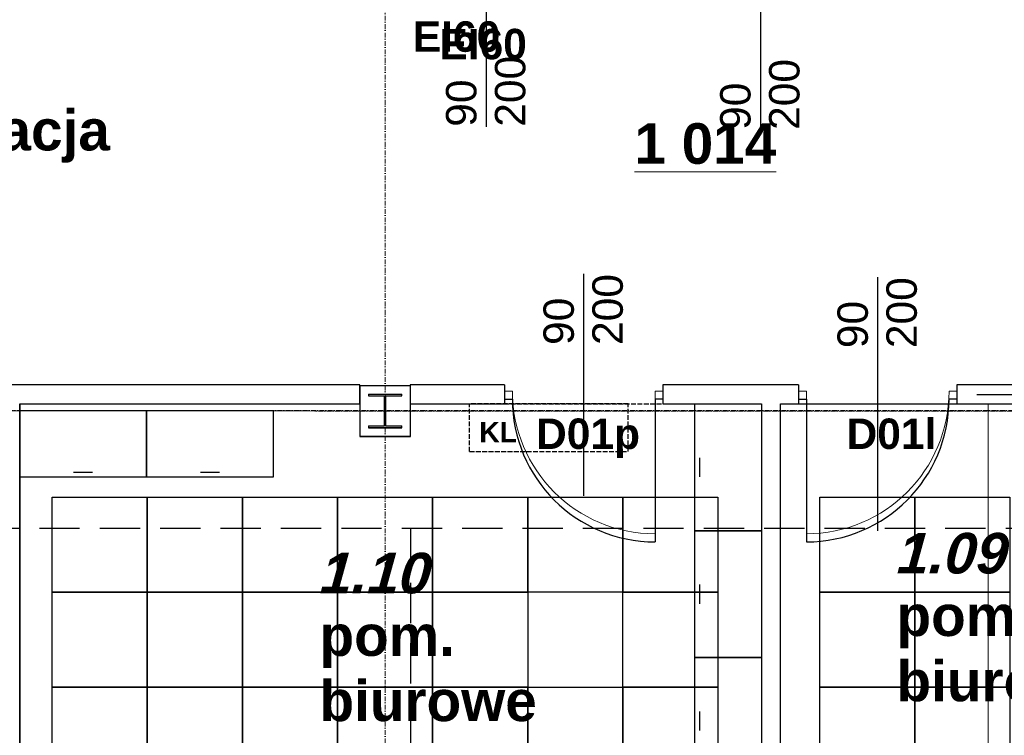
# Model space of a CAD drawing. Header units: millimetres. Extents: x -8642 to 28269, y -6609 to 3701.
# Tile 68 of 256: x 1537 to 2158, y -4868 to -4417. Entities that reach past the tile are written whole.
import ezdxf
from ezdxf.enums import TextEntityAlignment as Align

# ---------------------------------------------------------------- set-up
doc = ezdxf.new("R2010")
doc.units = ezdxf.units.MM
doc.header["$LTSCALE"] = 1000
doc.header["$MEASUREMENT"] = 0
for name, pattern in [('ArchiTECH.PC 1. Line Type', [0.004, 0.003, -0.001]), ('ArchiTECH.PC 5. Line Type', [0.0053, 0.003, -0.001, 0.0003, -0.001]), ('ArchiTECH.PC Solid Line Type', [0]), ('DASHED', [19.05, 12.7, -6.35]), ('rzut 1 pietra$0$ArchiTECH.PC 1. Line Type', [0.004, 0.003, -0.001]), ('rzut 1 pietra$0$ArchiTECH.PC 5. Line Type', [0.0053, 0.003, -0.001, 0.0003, -0.001]), ('rzut 1 pietra$0$ArchiTECH.PC Solid Line Type', [0])]:
    doc.linetypes.add(name, pattern=pattern)
doc.layers.add('IS_ARCH', color=254, linetype='Continuous', lineweight=18)
for name, color, linetype in [('IS_WK_KAN_SKROPLINY', 254, 'DASHED'), ('Kalka1', 254, 'Continuous'), ('Kalka14', 254, 'Continuous'), ('Kalka2', 254, 'Continuous'), ('Kalka4', 254, 'Continuous'), ('Kalka5', 254, 'Continuous'), ('Kalka79', 254, 'Continuous'), ('Kalka97', 254, 'Continuous'), ('Nowe posadzki', 254, 'Continuous'), ('Stolarka', 254, 'Continuous'), ('wymiary', 7, 'Continuous')]:
    doc.layers.add(name, color=color, linetype=linetype)
doc.styles.add('ArchiTECHStyle1', font='arial.ttf', dxfattribs={"height": 0.0032})
doc.styles.add('ArchiTECHStyle2', font='arialbd.ttf', dxfattribs={"height": 0.0032})
doc.styles.add('ArchiTECHStyle3', font='arialbd.ttf', dxfattribs={"height": 0.192})
doc.styles.add('ArchiTECHStyle4', font='arialbi.ttf', dxfattribs={"oblique": 5, "height": 0.00256})
doc.styles.add('rzut 1 pietra$0$ArchiTECHStyle3', font='arialbd.ttf', dxfattribs={"height": 0.192})

msp = doc.modelspace()

# ---------------------------------------------------------------- linework, layer by layer
at = {"layer": 'IS_ARCH', "linetype": 'rzut 1 pietra$0$ArchiTECH.PC 5. Line Type'}
for p, q in [((1767.47, -3083.9), (1767.16, -6166.81)), ((-3569.55, -4662.89), (2842.26, -4663.53))]:
    msp.add_line(p, q, dxfattribs=at)
at = {"layer": 'IS_ARCH', "linetype": 'rzut 1 pietra$0$ArchiTECH.PC Solid Line Type'}
for p, q in [((1751.31, -4646.88), (1422.93, -4646.88)), ((1783.24, -4647.35), (1751.24, -4647.35)), ((1751.24, -4647.35), (1751.24, -4679.35)), ((1751.31, -4658.88), (1751.31, -4646.88)), ((1842.54, -4646.88), (1783.18, -4646.88)), ((1783.18, -4646.88), (1783.18, -4658.88)), ((1783.24, -4679.35), (1783.24, -4647.35)), ((1783.24, -4647.35), (1783.24, -4647.35)), ((1842.54, -4646.88), (1842.54, -4650.88)), ((1842.54, -4650.88), (1842.54, -4658.88)), ((1842.54, -4650.88), (1847.54, -4650.88)), ((1937.54, -4650.88), (1937.54, -4740.88)), ((1942.54, -4650.88), (1937.54, -4650.88)), ((2028.02, -4646.88), (1942.54, -4646.88)), ((1942.54, -4646.88), (1942.54, -4650.88)), ((1942.54, -4650.88), (1942.54, -4658.88)), ((2028.02, -4646.88), (2028.02, -4650.88)), ((2028.02, -4650.88), (2028.02, -4658.88)), ((2028.02, -4650.88), (2033.02, -4650.88)), ((2033.02, -4650.88), (2033.02, -4740.88)), ((2128.02, -4650.88), (2123.02, -4650.88)), ((2204.11, -4646.88), (2128.02, -4646.88)), ((2128.02, -4646.88), (2128.02, -4650.88)), ((2128.02, -4650.88), (2128.02, -4658.88)), ((1756.74, -4652.85), (1777.74, -4652.85)), ((1756.74, -4653.85), (1756.74, -4652.85)), ((1756.74, -4652.85), (1756.74, -4652.85)), ((1756.74, -4652.85), (1777.74, -4652.85)), ((1756.74, -4653.85), (1756.74, -4652.85)), ((1766.74, -4653.85), (1756.74, -4653.85)), ((1766.74, -4653.85), (1756.74, -4653.85)), ((1766.74, -4672.85), (1766.74, -4653.85)), ((1766.74, -4672.85), (1766.74, -4653.85)), ((1777.74, -4653.85), (1767.74, -4653.85)), ((1767.74, -4653.85), (1767.74, -4672.85)), ((1777.74, -4653.85), (1767.74, -4653.85)), ((1767.74, -4653.85), (1767.74, -4672.85)), ((1777.74, -4652.85), (1777.74, -4653.85)), ((1777.74, -4652.85), (1777.74, -4653.85)), ((1536.75, -4658.88), (1751.31, -4658.88)), ((1783.18, -4658.88), (1842.54, -4658.88)), ((1942.54, -4658.88), (2004.67, -4658.88)), ((2004.67, -4658.88), (2004.67, -5322.58)), ((2016.67, -5322.58), (2016.67, -4658.88)), ((2016.67, -4658.88), (2028.02, -4658.88)), ((2128.02, -4658.88), (2147.66, -4658.88)), ((2147.66, -4658.88), (2147.66, -4995.98)), ((1756.74, -4673.85), (1756.74, -4672.85)), ((1756.74, -4672.85), (1766.74, -4672.85)), ((1756.74, -4673.85), (1756.74, -4672.85)), ((1756.74, -4672.85), (1766.74, -4672.85)), ((1777.74, -4673.85), (1756.74, -4673.85)), ((1777.74, -4673.85), (1756.74, -4673.85)), ((1767.74, -4672.85), (1777.74, -4672.85)), ((1767.74, -4672.85), (1777.74, -4672.85)), ((1777.74, -4672.85), (1777.74, -4673.85)), ((1777.74, -4672.85), (1777.74, -4673.85)), ((1751.24, -4679.35), (1783.24, -4679.35))]:
    msp.add_line(p, q, dxfattribs=at)
at = {"layer": 'IS_ARCH', "linetype": 'rzut 1 pietra$0$ArchiTECH.PC 1. Line Type'}
for p, q in [((1842.54, -4658.88), (1942.54, -4658.88)), ((2028.02, -4658.88), (2128.02, -4658.88))]:
    msp.add_line(p, q, dxfattribs=at)
at = {"layer": 'IS_ARCH', "linetype": 'rzut 1 pietra$0$ArchiTECH.PC Solid Line Type'}
for centre, start, end in [((1937.54, -4650.88), 180, 270), ((2033.02, -4650.88), 270, 0)]:
    msp.add_arc(centre, 90, start, end, dxfattribs=at)
at = {"layer": 'IS_WK_KAN_SKROPLINY', "lineweight": 30, "ltscale": 0.002}
for points in [[(2260.38, -4737.61), (1346.89, -4737.61), (1346.89, -5137.7)], [(1737.24, -4987.7), (1783.54, -4987.7), (1783.54, -4737.61)]]:
    msp.add_lwpolyline(points, dxfattribs=at)
at = {"layer": 'Kalka1', "color": 252, "linetype": 'ArchiTECH.PC Solid Line Type', "true_color": 0x858585}
for p, q in [((1536.75, -4659.07), (1536.75, -5325.6)), ((1536.75, -4659.07), (1536.75, -5323.12)), ((1536.75, -4663.08), (1616.75, -4663.08)), ((1536.75, -4705.08), (1536.75, -4663.08)), ((1616.75, -4663.08), (1696.75, -4663.08)), ((1616.75, -4705.08), (1616.75, -4663.08)), ((1616.75, -4663.08), (1616.75, -4705.08)), ((1696.75, -4663.08), (1696.75, -4705.08)), ((1962.67, -4738.96), (1962.67, -4658.96)), ((1962.67, -4658.96), (2004.67, -4658.96)), ((2004.67, -4658.96), (2004.67, -4738.96)), ((1965.67, -4692.96), (1965.67, -4704.96)), ((1570.75, -4702.08), (1582.75, -4702.08)), ((1650.75, -4702.08), (1662.75, -4702.08)), ((1616.75, -4705.08), (1536.75, -4705.08)), ((1696.75, -4705.08), (1616.75, -4705.08)), ((2004.67, -4738.96), (1962.67, -4738.96)), ((1962.67, -4818.96), (1962.67, -4738.96)), ((1962.67, -4738.96), (2004.67, -4738.96)), ((2004.67, -4738.96), (2004.67, -4818.96)), ((1965.67, -4772.96), (1965.67, -4784.96)), ((2004.67, -4818.96), (1962.67, -4818.96)), ((1962.67, -4898.96), (1962.67, -4818.96)), ((1962.67, -4818.96), (2004.67, -4818.96)), ((2004.67, -4818.96), (2004.67, -4898.96)), ((1965.67, -4852.96), (1965.67, -4864.96))]:
    msp.add_line(p, q, dxfattribs=at)
for points in [[(1557.24, -4717.7), (1617.24, -4717.7), (1617.24, -4777.7), (1557.24, -4777.7)], [(1617.24, -4717.7), (1677.24, -4717.7), (1677.24, -4777.7), (1617.24, -4777.7)], [(1677.24, -4717.7), (1737.24, -4717.7), (1737.24, -4777.7), (1677.24, -4777.7)], [(1737.24, -4717.7), (1797.24, -4717.7), (1797.24, -4777.7), (1737.24, -4777.7)], [(1797.24, -4717.7), (1857.24, -4717.7), (1857.24, -4777.7), (1797.24, -4777.7)], [(1857.24, -4717.7), (1917.24, -4717.7), (1917.24, -4777.7), (1857.24, -4777.7)], [(1917.24, -4717.7), (1977.24, -4717.7), (1977.24, -4777.7), (1917.24, -4777.7)], [(2041.42, -4717.7), (2101.42, -4717.7), (2101.42, -4777.7), (2041.42, -4777.7)], [(2101.42, -4717.7), (2161.42, -4717.7), (2161.42, -4777.7), (2101.42, -4777.7)], [(1557.24, -4777.7), (1617.24, -4777.7), (1617.24, -4837.7), (1557.24, -4837.7)], [(1617.24, -4777.7), (1677.24, -4777.7), (1677.24, -4837.7), (1617.24, -4837.7)], [(1677.24, -4777.7), (1737.24, -4777.7), (1737.24, -4837.7), (1677.24, -4837.7)], [(1737.24, -4777.7), (1797.24, -4777.7), (1797.24, -4837.7), (1737.24, -4837.7)], [(1797.24, -4777.7), (1857.24, -4777.7), (1857.24, -4837.7), (1797.24, -4837.7)], [(1917.24, -4777.7), (1977.24, -4777.7), (1977.24, -4837.7), (1917.24, -4837.7)], [(2041.42, -4777.7), (2101.42, -4777.7), (2101.42, -4837.7), (2041.42, -4837.7)], [(2101.42, -4777.7), (2161.42, -4777.7), (2161.42, -4837.7), (2101.42, -4837.7)], [(1557.24, -4837.7), (1617.24, -4837.7), (1617.24, -4897.7), (1557.24, -4897.7)], [(1617.24, -4837.7), (1677.24, -4837.7), (1677.24, -4897.7), (1617.24, -4897.7)], [(1677.24, -4837.7), (1737.24, -4837.7), (1737.24, -4897.7), (1677.24, -4897.7)], [(1737.24, -4837.7), (1797.24, -4837.7), (1797.24, -4897.7), (1737.24, -4897.7)], [(1797.24, -4837.7), (1857.24, -4837.7), (1857.24, -4897.7), (1797.24, -4897.7)], [(1857.24, -4837.7), (1917.24, -4837.7), (1917.24, -4897.7), (1857.24, -4897.7)], [(1917.24, -4837.7), (1977.24, -4837.7), (1977.24, -4897.7), (1917.24, -4897.7)], [(2041.42, -4837.7), (2101.42, -4837.7), (2101.42, -4897.7), (2041.42, -4897.7)], [(2101.42, -4837.7), (2161.42, -4837.7), (2161.42, -4897.7), (2101.42, -4897.7)]]:
    msp.add_lwpolyline(points, close=True, dxfattribs=at)
at = {"layer": 'Kalka14', "color": 252, "linetype": 'ArchiTECH.PC Solid Line Type', "true_color": 0x858585}
for p, q in [((1783.24, -4647.44), (1751.24, -4647.44)), ((1751.24, -4647.44), (1751.24, -4679.44)), ((1783.24, -4679.44), (1783.24, -4647.44)), ((1777.74, -4652.94), (1756.74, -4652.94)), ((1756.74, -4652.94), (1756.74, -4653.94)), ((1756.74, -4653.94), (1766.74, -4653.94)), ((1766.74, -4653.94), (1766.74, -4672.94)), ((1767.74, -4672.94), (1767.74, -4653.94)), ((1767.74, -4653.94), (1777.74, -4653.94)), ((1777.74, -4653.94), (1777.74, -4652.94)), ((1766.74, -4672.94), (1756.74, -4672.94)), ((1756.74, -4672.94), (1756.74, -4673.94)), ((1756.74, -4673.94), (1777.74, -4673.94)), ((1777.74, -4672.94), (1767.74, -4672.94)), ((1777.74, -4673.94), (1777.74, -4672.94)), ((1751.24, -4679.44), (1783.24, -4679.44))]:
    msp.add_line(p, q, dxfattribs=at)
at = {"layer": 'Kalka2', "color": 252, "linetype": 'ArchiTECH.PC 5. Line Type', "true_color": 0x858585}
msp.add_line((840.77, -4663.01), (3070.46, -4663.24), dxfattribs=at)
at = {"layer": 'Kalka79', "color": 252, "linetype": 'ArchiTECH.PC Solid Line Type', "true_color": 0x858585}
for p, q in [((1831.07, -4324.12), (1831.07, -4484.12)), ((2004, -4346.12), (2004, -4486.12)), ((1892.54, -4716.96), (1892.54, -4576.96)), ((2078.02, -4738.96), (2078.02, -4578.96)), ((1751.31, -4646.96), (1422.91, -4646.96)), ((1751.31, -4658.96), (1751.31, -4646.96)), ((1842.54, -4646.96), (1783.18, -4646.96)), ((1783.18, -4646.96), (1783.18, -4658.96)), ((1842.54, -4646.96), (1842.54, -4650.96)), ((1842.54, -4650.96), (1842.54, -4658.96)), ((2028.02, -4646.96), (1942.54, -4646.96)), ((1942.54, -4646.96), (1942.54, -4650.96)), ((1942.54, -4650.96), (1942.54, -4658.96)), ((2028.02, -4646.96), (2028.02, -4650.96)), ((2028.02, -4650.96), (2028.02, -4658.96)), ((2204.11, -4646.96), (2128.02, -4646.96)), ((2128.02, -4646.96), (2128.02, -4650.96)), ((2128.02, -4650.96), (2128.02, -4658.96)), ((1842.54, -4655.96), (1847.54, -4655.96)), ((1937.54, -4655.96), (1937.54, -4745.96)), ((1942.54, -4655.96), (1937.54, -4655.96)), ((2028.02, -4655.96), (2033.02, -4655.96)), ((2033.02, -4655.96), (2033.02, -4745.96)), ((2128.02, -4655.96), (2123.02, -4655.96)), ((1536.75, -4658.96), (1751.31, -4658.96)), ((1536.75, -5322.66), (1536.75, -4658.96)), ((1783.18, -4658.96), (1842.54, -4658.96)), ((1942.54, -4658.96), (2004.67, -4658.96)), ((2004.67, -4658.96), (2004.67, -5322.66)), ((2016.67, -5322.66), (2016.67, -4658.96)), ((2016.67, -4658.96), (2028.02, -4658.96)), ((2128.02, -4658.96), (2204.11, -4658.96))]:
    msp.add_line(p, q, dxfattribs=at)
at = {"layer": 'Kalka79', "color": 252, "linetype": 'ArchiTECH.PC 1. Line Type', "true_color": 0x858585}
for p, q in [((1842.54, -4658.96), (1942.54, -4658.96)), ((2028.02, -4658.96), (2128.02, -4658.96))]:
    msp.add_line(p, q, dxfattribs=at)
at = {"layer": 'Kalka79', "color": 252, "linetype": 'ArchiTECH.PC Solid Line Type', "true_color": 0x858585}
for centre, start, end in [((1937.54, -4655.96), 180, 270), ((2033.02, -4655.96), 270, 0)]:
    msp.add_arc(centre, 90, start, end, dxfattribs=at)
at = {"layer": 'Kalka97', "color": 252, "linetype": 'ArchiTECH.PC 1. Line Type', "true_color": 0x858585}
for p, q in [((1920.57, -4658.96), (1820.57, -4658.96)), ((1820.57, -4688.96), (1820.57, -4658.96)), ((1920.57, -4688.96), (1920.57, -4658.96)), ((1820.57, -4688.96), (1920.57, -4688.96))]:
    msp.add_line(p, q, dxfattribs=at)
at = {"layer": 'Nowe posadzki', "color": 252, "linetype": 'ArchiTECH.PC Solid Line Type', "true_color": 0x858585}
for p, q in [((2016.67, -4996.07), (2016.67, -4658.96)), ((2016.67, -4658.96), (2314.75, -4658.96))]:
    msp.add_line(p, q, dxfattribs=at)
at = {"layer": 'wymiary', "color": 252, "linetype": 'ArchiTECH.PC Solid Line Type', "true_color": 0x858585}
msp.add_line((2140.47, -4652.96), (2240.47, -4652.96), dxfattribs=at)

# ---------------------------------------------------------------- texts
at = {"layer": 'IS_ARCH', "style": 'rzut 1 pietra$0$ArchiTECHStyle3'}
for s, height, p in [('EI60', 19.2, (1801.5, -4447.32)), ('%%u1 014%%u', 25.6, (1924.54, -4515.18))]:
    msp.add_text(s, height=height, dxfattribs=at).set_placement(p, align=Align.BOTTOM_LEFT)
at = {"layer": 'Kalka4', "color": 252, "true_color": 0x858585, "style": 'ArchiTECHStyle4', "oblique": 5}
for s, p in [('1.09', (2089.88, -4773.6)), ('1.10', (1725.88, -4786.14))]:
    msp.add_text(s, height=25.6, dxfattribs=at).set_placement(p, align=Align.BOTTOM_LEFT)
at = {"layer": 'Kalka5', "color": 252, "true_color": 0x858585, "style": 'ArchiTECHStyle3'}
for s, p in [('komunikacja', (1376.99, -4506.75)), ('pom.', (2089.88, -4813.01)), ('pom.', (1725.88, -4825.56)), ('biurowe', (2089.88, -4854.19)), ('biurowe', (1725.88, -4866.73))]:
    msp.add_text(s, height=25.6, dxfattribs=at).set_placement(p, align=Align.BOTTOM_LEFT)
at = {"layer": 'Kalka79', "color": 252, "true_color": 0x858585, "style": 'ArchiTECHStyle1'}
for s, p in [('200', (1861.51, -4484.12)), ('200', (2034.44, -4486.12)), ('90', (1830.63, -4484.12)), ('90', (2003.56, -4486.12)), ('200', (1922.98, -4621.77)), ('200', (2108.46, -4623.77)), ('90', (1892.1, -4621.77)), ('90', (2077.58, -4623.77))]:
    msp.add_text(s, height=19.2, rotation=90, dxfattribs=at).set_placement(p, align=Align.BOTTOM_LEFT)
at = {"layer": 'Kalka97', "color": 252, "true_color": 0x858585, "style": 'ArchiTECHStyle3'}
msp.add_text('KL', height=12.8, dxfattribs=at).set_placement((1826.66, -4686.98), align=Align.BOTTOM_LEFT)
at = {"layer": 'Stolarka', "color": 252, "true_color": 0x858585}
for s, style, p in [('EI60', 'ArchiTECHStyle2', (1784.75, -4442.59)), ('D01p', 'ArchiTECHStyle3', (1862.49, -4693.12)), ('D01l', 'ArchiTECHStyle3', (2058.37, -4693.14))]:
    msp.add_text(s, height=19.2, dxfattribs=dict(at, style=style)).set_placement(p, align=Align.BOTTOM_LEFT)

doc.saveas('drawing.dxf')
